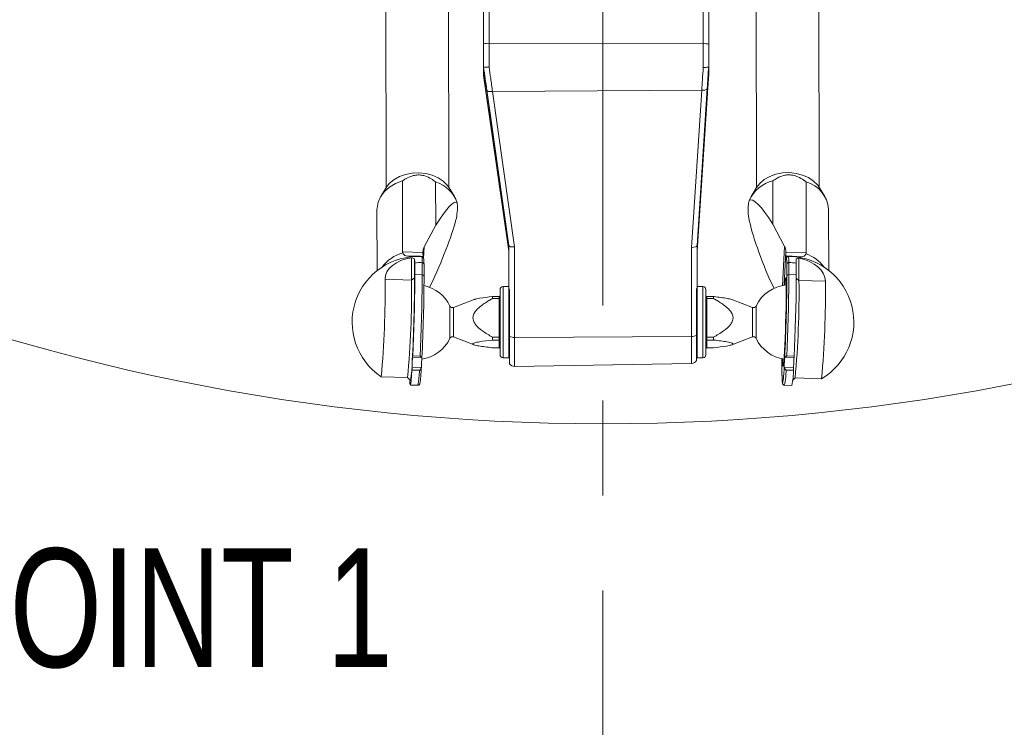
# Model space of a CAD drawing. Header units: millimetres. Extents: x 127 to 4201, y 49 to 2729.
# Tile 30 of 44: x 2394 to 2657, y 1044 to 1233. Entities that reach past the tile are written whole.
import ezdxf

# ---------------------------------------------------------------- set-up
doc = ezdxf.new("R2010")
doc.units = ezdxf.units.MM
doc.header["$LTSCALE"] = 10
doc.linetypes.add('CENTERX2', pattern=[20.32, 12.7, -2.54, 2.54, -2.54])
doc.styles.add('SLDTEXTSTYLE0', font='TXT', dxfattribs={"width": 0.75})
doc.dimstyles.new('SLDDIMSTYLE5', dxfattribs={"dimtxt": 31.75, "dimasz": 33.02, "dimexe": 0, "dimexo": 0.0625, "dimgap": -7.9375, "dimtad": 0, "dimtih": 1, "dimtoh": 1, "dimdec": 4, "dimlfac": 10, "dimzin": 12, "dimdsep": 46, "dimtxsty": 'SLDTEXTSTYLE0', "dimsah": 1, "dimcen": 0.09, "dimadec": 0, "dimazin": 3, "dimtfac": 1, "dimtdec": 0, "dimtofl": 0, "dimtmove": 0, "dimatfit": 3, "dimfxl": 1, "dimfrac": 2, "dimtolj": 1, "dimarcsym": 0})

# ---------------------------------------------------------------- blocks, each defined once
blk = doc.blocks.new('_D_9')
at = {"color": 7, "linetype": 'Continuous', "lineweight": 0}
for p, q in [((2774.85, 1380.41), (2998.27, 1072.91)), ((2737.12, 970.51), (2737.12, 1020.91)), ((2737.12, 1020.91), (2820.32, 1020.91)), ((2820.32, 1020.91), (2820.32, 970.51)), ((2820.32, 970.51), (2737.12, 970.51))]:
    blk.add_line(p, q, dxfattribs=at)
for start, end in [(291.98214, 306), (270, 284.5773)]:
    blk.add_arc((2549.9, 1690.02), 731.05, start, end, dxfattribs=at)
for points in [[(2979.6, 1098.59), (2949.57, 1083.97), (2955.35, 1075.61)], [(2549.9, 958.97), (2583.03, 954.64), (2582.8, 964.8)]]:
    blk.add_solid(points, dxfattribs=at)
at = {"color": 7, "linetype": 'Continuous', "lineweight": 0, "insert": (2746.8, 1011.43), "char_height": 31.75, "attachment_point": 1, "style": 'SLDTEXTSTYLE0'}
blk.add_mtext('36°', dxfattribs=at)
blk = doc.blocks.new('_D_10')
at = {"color": 7, "linetype": 'Continuous', "lineweight": 0}
for p, q in [((2705.56, 2039.64), (2860.16, 2386.87)), ((3246.2, 1758.66), (3246.2, 1809.06)), ((3246.2, 1809.06), (3352.86, 1809.06)), ((3352.86, 1809.06), (3352.86, 1758.66)), ((3352.86, 1758.66), (3246.2, 1758.66)), ((2774.85, 1380.41), (2998.27, 1072.91))]:
    blk.add_line(p, q, dxfattribs=at)
for start, end in [(9.37171, 66), (306, 5.38758)]:
    blk.add_arc((2549.9, 1690.02), 731.05, start, end, dxfattribs=at)
for points in [[(2847.25, 2357.87), (2874.93, 2339.17), (2879.27, 2348.35)], [(2979.6, 1098.59), (3008.95, 1114.56), (3002.8, 1122.64)]]:
    blk.add_solid(points, dxfattribs=at)
at = {"color": 7, "linetype": 'Continuous', "lineweight": 0, "char_height": 31.75, "attachment_point": 1, "style": 'SLDTEXTSTYLE0'}
for s, insert in [('120°', (3255.88, 1799.59)), ('3X', (3193.72, 1799.59))]:
    blk.add_mtext(s, dxfattribs=dict(at, insert=insert))

msp = doc.modelspace()

# ---------------------------------------------------------------- linework, layer by layer
at = {"color": 7, "linetype": 'CENTERX2', "lineweight": 0}
msp.add_line((2549.904858, 1690.021747), (2549.904858, 891.819622), dxfattribs=at)
at = {"color": 7, "linetype": 'Continuous', "lineweight": 15}
for p, q in [((2491.286655, 1486.980953), (2491.869365, 1188.239568)), ((2508.633335, 1188.272291), (2508.050223, 1487.219342)), ((2517.912258, 1226.669424), (2517.912258, 1408.66267)), ((2519.438437, 1408.788138), (2519.438437, 1226.794862)), ((2576.738437, 1226.711207), (2576.738437, 1408.647888)), ((2578.212258, 1408.522421), (2578.212258, 1226.585769)), ((2590.622813, 1407.521748), (2591.050488, 1188.264125)), ((2607.814454, 1188.296788), (2607.426886, 1386.993432)), ((2517.912258, 1220.512533), (2517.912258, 1226.669424)), ((2576.738437, 1226.711207), (2519.438437, 1226.794862)), ((2519.438437, 1226.794862), (2519.438437, 1220.429056)), ((2576.738437, 1220.378452), (2576.738437, 1226.711207)), ((2578.212258, 1226.585769), (2578.212258, 1220.530712)), ((2517.912802, 1220.511132), (2517.912258, 1220.512533)), ((2517.912258, 1218.174272), (2517.912258, 1220.512533)), ((2517.912258, 1218.174272), (2517.91234, 1218.172782)), ((2518.129923, 1217.18108), (2518.129923, 1218.316698)), ((2578.212258, 1220.530712), (2578.212137, 1220.529997)), ((2578.212242, 1218.306952), (2578.212258, 1218.307608)), ((2578.212258, 1218.307608), (2578.212258, 1220.530712)), ((2518.617251, 1213.327997), (2524.712258, 1171.166354)), ((2518.61746, 1213.326925), (2524.712258, 1171.166712)), ((2524.714747, 1172.723644), (2518.810431, 1214.244627)), ((2576.361463, 1214.280182), (2520.320971, 1213.942402)), ((2520.320971, 1213.942402), (2526.238437, 1172.328943)), ((2573.638436, 1172.216707), (2576.361463, 1214.280182)), ((2577.832003, 1214.699113), (2575.111738, 1172.678285)), ((2575.112258, 1171.213859), (2577.884375, 1213.354551)), ((2524.333362, 1174.013131), (2518.96667, 1211.071008)), ((2519.488479, 1209.332788), (2524.712258, 1172.504538)), ((2496.259441, 1171.048814), (2496.222467, 1190.004462)), ((2505.10886, 1189.739221), (2505.131439, 1178.163641)), ((2595.426169, 1178.453439), (2595.40359, 1190.028959)), ((2604.28998, 1189.763718), (2604.326953, 1170.80813)), ((2491.763574, 1188.071244), (2490.390436, 1185.809487)), ((2510.12173, 1185.847991), (2508.739782, 1188.104385)), ((2590.944693, 1188.095742), (2589.571559, 1185.833984)), ((2609.302853, 1185.872489), (2607.920901, 1188.128882)), ((2489.404433, 1182.387942), (2489.436422, 1165.988498)), ((2610.334181, 1166.055375), (2610.302196, 1182.454818)), ((2595.426169, 1178.453439), (2598.520015, 1172.475689)), ((2502.060552, 1172.369951), (2505.131439, 1178.163641)), ((2496.259441, 1171.048814), (2501.717796, 1170.885914)), ((2501.717796, 1170.885914), (2501.717531, 1171.02217)), ((2524.712258, 1161.26495), (2524.712258, 1172.735744)), ((2526.238437, 1172.328943), (2526.238437, 1148.108714)), ((2573.638436, 1148.394459), (2573.638436, 1172.216707)), ((2575.112258, 1172.683829), (2575.112258, 1161.448472)), ((2598.868334, 1171.107286), (2598.868602, 1170.97103)), ((2604.326953, 1170.80813), (2598.868602, 1170.97103)), ((2498.65085, 1163.464301), (2498.639216, 1169.42864)), ((2499.466204, 1169.176572), (2499.476229, 1164.038592)), ((2499.519289, 1168.022567), (2499.525291, 1164.947325)), ((2501.509381, 1168.096655), (2501.524479, 1168.095523)), ((2501.515639, 1164.887958), (2501.509381, 1168.096655)), ((2599.660226, 1168.151253), (2599.675343, 1168.151491)), ((2599.675343, 1168.151491), (2599.681602, 1164.942735)), ((2601.67195, 1164.883369), (2601.665952, 1167.958551)), ((2602.372062, 1169.317299), (2602.383696, 1163.35296)), ((2502.002978, 1164.50625), (2501.996809, 1167.668753)), ((2599.153359, 1164.575213), (2599.147194, 1167.735749)), ((2491.574177, 1163.67554), (2498.65085, 1163.464301)), ((2498.65085, 1163.464301), (2499.476229, 1164.038592)), ((2499.525291, 1164.947325), (2501.515639, 1164.887958)), ((2502.002557, 1164.490097), (2502.002978, 1164.50625)), ((2504.325618, 1163.238221), (2503.436354, 1161.560469)), ((2595.771273, 1161.304289), (2594.620348, 1163.528019)), ((2601.67195, 1164.883369), (2599.681602, 1164.942735)), ((2609.46037, 1163.141721), (2602.383696, 1163.35296)), ((2522.361591, 1143.471294), (2522.361591, 1160.933786)), ((2524.658258, 1161.727541), (2523.15534, 1161.727541)), ((2524.712258, 1161.673539), (2524.658258, 1161.727541)), ((2524.658258, 1142.862075), (2524.658258, 1161.727541)), ((2524.912258, 1160.909706), (2524.912258, 1148.368233)), ((2574.912258, 1148.653918), (2574.912258, 1161.093169)), ((2575.166258, 1161.727541), (2575.112258, 1161.673539)), ((2576.669176, 1161.727541), (2575.166258, 1161.727541)), ((2575.166258, 1161.727541), (2575.166258, 1142.862075)), ((2577.462926, 1160.933786), (2577.462926, 1143.471294)), ((2515.394227, 1158.250623), (2509.891086, 1156.138175)), ((2520.316278, 1158.537501), (2520.316278, 1159.051948)), ((2520.316278, 1159.051948), (2522.107589, 1159.051948)), ((2522.107589, 1158.537501), (2520.316278, 1158.537501)), ((2522.107589, 1158.537501), (2522.107589, 1159.051948)), ((2522.107589, 1148.191446), (2522.107589, 1158.537501)), ((2577.716925, 1159.051948), (2577.716925, 1158.537501)), ((2577.716925, 1159.051948), (2579.508238, 1159.051948)), ((2577.716925, 1158.537501), (2577.716925, 1148.191446)), ((2579.508238, 1158.537501), (2577.716925, 1158.537501)), ((2579.508238, 1159.051948), (2579.508238, 1158.537501)), ((2589.93343, 1156.138175), (2584.430289, 1158.250623)), ((2509.891086, 1148.266905), (2515.394227, 1146.154397)), ((2520.316278, 1147.420042), (2520.316278, 1148.191446)), ((2520.316278, 1148.191446), (2522.107589, 1148.191446)), ((2522.107589, 1147.420042), (2520.316278, 1147.420042)), ((2522.107589, 1147.420042), (2522.107589, 1148.191446)), ((2522.107589, 1145.353072), (2522.107589, 1147.420042)), ((2524.912258, 1148.368233), (2524.912258, 1141.099268)), ((2573.638436, 1148.394459), (2526.238437, 1148.108714)), ((2574.912258, 1141.92664), (2574.912258, 1148.653918)), ((2577.716925, 1148.191446), (2577.716925, 1147.420042)), ((2577.716925, 1148.191446), (2579.508238, 1148.191446)), ((2579.508238, 1147.420042), (2577.716925, 1147.420042)), ((2577.716925, 1147.420042), (2577.716925, 1145.353072)), ((2579.508238, 1148.191446), (2579.508238, 1147.420042)), ((2584.430289, 1146.154397), (2589.93343, 1148.266905)), ((2520.316278, 1145.353072), (2522.107589, 1145.353072)), ((2577.716925, 1145.353072), (2579.508238, 1145.353072)), ((2501.394046, 1142.735594), (2498.934907, 1142.809027)), ((2498.962273, 1143.160218), (2500.952625, 1143.100792)), ((2523.15534, 1142.677539), (2524.658258, 1142.677539)), ((2524.658258, 1142.677539), (2524.912258, 1142.931515)), ((2524.658258, 1142.862075), (2524.658258, 1142.677539)), ((2574.912258, 1142.931515), (2575.166258, 1142.677539)), ((2575.166258, 1142.862075), (2575.166258, 1142.677539)), ((2575.166258, 1142.677539), (2576.669176, 1142.677539)), ((2597.816613, 1142.424875), (2597.821538, 1139.89883)), ((2601.08157, 1142.745012), (2598.622435, 1142.818385)), ((2599.118584, 1143.155628), (2601.108936, 1143.096202)), ((2500.748699, 1139.323705), (2498.758347, 1139.383131)), ((2498.785124, 1140.034729), (2501.244263, 1139.961355)), ((2526.238437, 1140.347832), (2573.638436, 1141.175204)), ((2597.821959, 1139.914983), (2597.821538, 1139.89883)), ((2598.472652, 1140.044146), (2600.931787, 1139.970713)), ((2600.90501, 1139.319115), (2598.914661, 1139.378482)), ((2490.525355, 1137.601071), (2497.602028, 1137.389832)), ((2497.596328, 1137.390011), (2498.35961, 1136.57909)), ((2600.708784, 1136.682683), (2601.346445, 1137.283855)), ((2601.340578, 1137.278312), (2608.411548, 1137.067252)), ((2498.335448, 1135.367029), (2500.3258, 1135.307604)), ((2598.491763, 1135.36244), (2600.482111, 1135.303014))]:
    msp.add_line(p, q, dxfattribs=at)
at = {"color": 8, "linetype": 'Continuous', "lineweight": 15}
for p, q in [((2518.129923, 1218.316698), (2518.161037, 1218.161398)), ((2502.060552, 1172.369951), (2501.887382, 1169.162505)), ((2597.954911, 1162.008816), (2598.520015, 1172.475689)), ((2598.868334, 1171.107286), (2598.381192, 1162.084394)), ((2599.435193, 1169.866734), (2599.459824, 1169.772797)), ((2602.383696, 1163.35296), (2601.671425, 1163.93494)), ((2523.15534, 1161.727541), (2523.15534, 1142.677539)), ((2576.669176, 1161.727541), (2576.669176, 1142.677539)), ((2508.93071, 1147.884541), (2508.93071, 1156.520539)), ((2509.891086, 1148.266905), (2509.891086, 1156.138175)), ((2589.93343, 1156.138175), (2589.93343, 1148.343139)), ((2590.893806, 1156.520539), (2590.893806, 1147.968167)), ((2526.238437, 1148.108714), (2526.238437, 1140.347832)), ((2573.638436, 1141.175204), (2573.638436, 1148.394459)), ((2589.93343, 1148.343139), (2589.93343, 1148.266905)), ((2590.893806, 1147.968167), (2590.893806, 1147.884541)), ((2597.817064, 1142.424756), (2597.821959, 1139.914983))]:
    msp.add_line(p, q, dxfattribs=at)
at = {"color": 7, "linetype": 'Continuous', "lineweight": 15, "flags": 128}
for points in [[(2520.320971, 1213.942402), (2520.037794, 1213.914746), (2519.763996, 1213.907027), (2519.509568, 1213.919484), (2519.283799, 1213.951671), (2519.094926, 1214.002454), (2518.949843, 1214.069926), (2518.853844, 1214.151644), (2518.810431, 1214.244627)], [(2576.361463, 1214.280182), (2576.644999, 1214.275115), (2576.917286, 1214.289003), (2577.168434, 1214.321428), (2577.389318, 1214.371138), (2577.571915, 1214.436376), (2577.709594, 1214.514726), (2577.797352, 1214.603388), (2577.832003, 1214.699113)], [(2508.739782, 1188.104385), (2508.22983, 1188.824111), (2507.126552, 1189.925247), (2505.7593, 1190.842711), (2504.180607, 1191.541278), (2502.451153, 1191.994035), (2500.637394, 1192.183637), (2498.809033, 1192.102754), (2497.036331, 1191.754514), (2495.387414, 1191.152328), (2493.925651, 1190.319263), (2492.707209, 1189.287418), (2491.778922, 1188.096398), (2491.763574, 1188.071244)], [(2607.920901, 1188.128882), (2607.410953, 1188.848608), (2606.307675, 1189.949744), (2604.940419, 1190.867239), (2603.36173, 1191.565775), (2601.632276, 1192.018562), (2599.818514, 1192.208135), (2597.990152, 1192.127281), (2596.217451, 1191.779041), (2594.568537, 1191.176825), (2593.10677, 1190.343791), (2591.888332, 1189.311915), (2590.960042, 1188.120895), (2590.944693, 1188.095742)], [(2496.222467, 1190.004462), (2494.378262, 1189.284318), (2492.749141, 1188.312882), (2491.394647, 1187.125676), (2490.364292, 1185.766094), (2489.695732, 1184.283787), (2489.413408, 1182.732933), (2489.404433, 1182.387942)], [(2498.639216, 1169.42864), (2497.175422, 1169.144028), (2495.814298, 1168.702119), (2494.593092, 1168.115013), (2493.545224, 1167.398744), (2492.699378, 1166.572922), (2492.078704, 1165.660196), (2491.700185, 1164.685541), (2491.574177, 1163.67554)], [(2609.46037, 1163.141721), (2609.330409, 1164.159351), (2608.948042, 1165.156775), (2608.323731, 1166.106635), (2607.474566, 1166.983062), (2606.423785, 1167.761915), (2605.200146, 1168.422037), (2603.837137, 1168.945246), (2602.372062, 1169.317299)], [(2499.525291, 1164.947325), (2499.520146, 1163.045161), (2499.498037, 1160.873764), (2499.459517, 1158.487254), (2499.405545, 1155.944997), (2499.337462, 1153.310412), (2499.256966, 1150.649005), (2499.166057, 1148.027056), (2499.067006, 1145.509952), (2498.962273, 1143.160218)], [(2500.952625, 1143.100792), (2501.057354, 1145.450526), (2501.156409, 1147.96769), (2501.247314, 1150.589579), (2501.32781, 1153.250986), (2501.395893, 1155.88563), (2501.449869, 1158.427828), (2501.488389, 1160.814338), (2501.510494, 1162.985736), (2501.515639, 1164.887958)], [(2598.008902, 1142.385596), (2598.013398, 1142.053538), (2598.037818, 1141.141229), (2598.075901, 1140.566343), (2598.126498, 1140.346282), (2598.188066, 1140.487784), (2598.258738, 1140.986496), (2598.336366, 1141.827279), (2598.418594, 1142.984682), (2598.502916, 1144.423359), (2598.586776, 1146.09974), (2598.667626, 1147.962862), (2598.743008, 1149.956101), (2598.810629, 1152.018839), (2598.868438, 1154.088491), (2598.914676, 1156.102114), (2598.947939, 1157.998555), (2598.967218, 1159.720176), (2598.971927, 1161.214703), (2598.96192, 1162.436658), (2598.937505, 1163.348907), (2598.899418, 1163.923853), (2598.848824, 1164.143854), (2598.787253, 1164.002412), (2598.71658, 1163.50364), (2598.638953, 1162.662857), (2598.597822, 1162.115567)], [(2599.681602, 1164.942735), (2599.676457, 1163.040572), (2599.654351, 1160.869175), (2599.615832, 1158.482664), (2599.561856, 1155.940407), (2599.493773, 1153.305822), (2599.413277, 1150.644415), (2599.322372, 1148.022466), (2599.223317, 1145.505362), (2599.118584, 1143.155628)], [(2601.108936, 1143.096202), (2601.213668, 1145.445936), (2601.31272, 1147.9631), (2601.403628, 1150.584989), (2601.484125, 1153.246396), (2601.552208, 1155.881041), (2601.60618, 1158.423239), (2601.644699, 1160.809749), (2601.666809, 1162.981146), (2601.67195, 1164.883369)], [(2498.758347, 1139.383131), (2498.652072, 1137.824529), (2498.550449, 1136.624747), (2498.45601, 1135.813707), (2498.371107, 1135.411554), (2498.297852, 1135.428303), (2498.238073, 1135.863596), (2498.193254, 1136.706465), (2498.191469, 1136.757725)]]:
    msp.add_lwpolyline(points, dxfattribs=at)
at = {"color": 8, "linetype": 'Continuous', "lineweight": 15, "flags": 128}
for points in [[(2599.075844, 1168.994361), (2599.05306, 1169.153863), (2599.02775, 1169.255965), (2599.000473, 1169.296258), (2598.971331, 1169.274443)], [(2597.821959, 1139.914983), (2597.832204, 1138.473564), (2597.856575, 1137.328976), (2597.89455, 1136.505895), (2597.945307, 1136.022084), (2598.007754, 1135.887914), (2598.080547, 1136.106246), (2598.105353, 1136.24739)]]:
    msp.add_lwpolyline(points, dxfattribs=at)
at = {"color": 7, "linetype": 'Continuous', "lineweight": 15}
msp.add_circle((2549.904858, 1690.021747), 565, dxfattribs=at)
for centre, radius, start, end in [((2519.055046, 1222.112431), 4.698101, 85.31913998, 104.0781183), ((2577.099936, 1222.23762), 4.488169, 75.65059778, 94.61988387), ((2502.392751, 1181.16879), 8.990525, 19.29175319, 72.41574451), ((2597.747404, 1180.711828), 9.607414, 104.12031713, 154.87736379), ((2602.02587, 1181.774048), 8.304277, 4.70228064, 74.17835073), ((2513.350046, 1170.673303), 11.634193, 178.95287804, 184.45659679), ((2504.570691, 1171.013559), 2.853173, 151.61475677, 179.82707021), ((2595.886072, 1171.076703), 2.982419, 0.58754341, 27.97445097), ((2610.496556, 1170.75829), 11.6299, 178.95186149, 184.45761333), ((2500.321697, 1152.190262), 17.575, 86.58396846, 236.09576742), ((2498.0234, 1165.925633), 3.556725, 66.06780888, 80.02949628), ((2474.330119, 1167.442064), 25.195858, 1.32018933, 3.94742136), ((2500.78379, 1160.821794), 7.310957, 84.30418747, 99.9599421), ((2599.477401, 1169.260143), 0.506273, 150.14800821, 178.38146751), ((2584.170196, 1167.518034), 14.978581, 0.83282957, 5.65640108), ((2599.502818, 1152.214778), 17.575, 88.29028601, 89.99660355), ((2599.96269, 1160.750854), 7.406213, 76.70425209, 92.22352023), ((2599.502818, 1152.214778), 17.575, 300.48480459, 88.29028601), ((2602.744206, 1166.427425), 2.913737, 97.33788511, 112.84738048), ((2576.490384, 1167.378674), 25.182246, 1.31947913, 3.94813156), ((2248.176393, 1160.47584), 243.418814, 354.60837171, 0.75316535), ((2251.069518, 1160.364708), 247.600734, 354.67586489, 0.71727673), ((2040.46817, 1165.80215), 459.011447, 357.02021376, 359.7798646), ((2017.236789, 1166.446159), 484.769714, 357.19354715, 359.76880903), ((2114.387592, 1166.531274), 484.769714, 357.19354715, 359.76880903), ((2599.614545, 1164.475732), 0.471793, 81.82874564, 167.82743035), ((2348.192673, 1160.411658), 254.20804, 354.78002187, 0.66295287), ((2361.879038, 1160.042128), 247.600734, 354.67586489, 0.71727673), ((2499.911038, 1152.20252), 9.99998, 25.58190187, 77.98708677), ((2523.15534, 1160.93377), 0.79375, 90, 180), ((2576.669176, 1160.93377), 0.79375, 0, 90), ((2599.913478, 1152.20252), 9.99998, 95.4379134, 154.41809813), ((2509.61801, 1156.849552), 0.762, 205.58190187, 291), ((2590.206506, 1156.849552), 0.762, 249, 334.41809813), ((2499.911038, 1152.20252), 9.99998, 278.47181022, 334.41809813), ((2509.61801, 1147.555488), 0.762, 69, 154.41809813), ((2526.095158, 1150.894785), 2.789753, 244.91158981, 272.94394441), ((2573.745559, 1151.125199), 2.732841, 267.75352246, 295.27213181), ((2590.206506, 1147.555488), 0.762, 25.58190187, 111), ((2599.913478, 1152.20252), 9.99998, 205.58190187, 261.41223452), ((2472.615462, 1141.681044), 26.24483, 348.79041469, 0.56766511), ((2573.918036, 1138.077555), 75.1584, 177.05341802, 178.50781166), ((2504.96846, 1141.844096), 6.110225, 170.91377784, 179.09069244), ((2496.220116, 1143.197234), 2.742406, 351.86203507, 359.22660236), ((2532.140155, 1139.801079), 30.85258, 174.58848061, 179.23078836), ((2523.15534, 1143.47127), 0.79375, 180, 270), ((2573.612258, 1142.674996), 1.5, 271, 330.07356513), ((2576.669176, 1143.47127), 0.79375, 270, 0), ((2629.290411, 1139.88626), 30.852029, 174.58850626, 179.23078594), ((2676.062899, 1138.01373), 75.156595, 177.05344717, 178.50792115), ((2607.113968, 1141.780175), 6.10907, 170.91294105, 179.09084625), ((2598.364914, 1143.133364), 2.744274, 351.86454416, 359.22409326), ((2478.51161, 1140.541519), 20.279847, 356.72547442, 358.56803936), ((2526.212258, 1141.847626), 1.5, 209.92643487, 271), ((2546.208635, 1142.587641), 52.28258, 353.03466009, 357.49269387), ((2581.44079, 1139.338397), 19.464229, 348.03447963, 359.94324245), ((2580.658273, 1140.477503), 20.279847, 356.72547442, 358.56803936)]:
    msp.add_arc(centre, radius, start, end, dxfattribs=at)
at = {"color": 8, "linetype": 'Continuous', "lineweight": 15}
for centre, radius, start, end in [((2519.610341, 1217.396973), 1.496076, 188.29711407, 218.54076813), ((2519.114016, 1211.599341), 0.548495, 254.41686271, 280.64139823), ((2524.450768, 1174.398605), 0.402956, 253.06063223, 277.06377224), ((2498.963027, 1160.758755), 10.309012, 104.82056312, 143.62021617), ((2601.11598, 1161.125727), 9.877304, 36.02894872, 71.41474139), ((2496.976954, 1168.490425), 4.564639, 355.03694282, 15.81002058), ((2595.163901, 1168.548895), 4.513875, 354.94607875, 15.95639568), ((2501.556935, 1164.438728), 0.451124, 8.60806112, 95.25228343), ((2481.146318, 1139.353532), 19.602403, 348.08855724, 359.91281919), ((2582.706704, 1139.05127), 16.21126, 346.84727933, 1.15654868)]:
    msp.add_arc(centre, radius, start, end, dxfattribs=at)
at = {"color": 7, "linetype": 'Continuous', "lineweight": 15}
for centre, major_axis, ratio, start_param, end_param in [((2518.162066, 1215.225166), (-3.128679, 21.530483), 0.0081997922, 4.6229174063, 4.8485328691), ((2517.148302, 1224.144391), (-4.139583, 28.487176), 0.0081997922, 4.35627634, 4.5833092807), ((2578.555771, 1224.157131), (1.816548, 27.467359), 0.0037942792, 1.7034861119, 1.9225789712), ((2578.106612, 1215.422475), (1.489672, 22.524799), 0.0037942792, 1.4426363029, 1.6629836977), ((2519.07852, 1210.675269), (-0.947097, 6.516542), 0.0081811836, 0.0562316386, 1.5088431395), ((2519.07852, 1211.80824), (-0.947097, 6.519185), 0.0081768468, 4.3217111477, 5.834668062), ((2500.301881, 1162.349398), (10.406296, 21.927376), 0.1348028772, 6.2180775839, 7.1144427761), ((2599.483002, 1162.373913), (-10.281581, 22.514158), 0.1605821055, 5.431931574, 6.3282967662), ((2500.301881, 1162.349398), (10.406296, 21.927376), 0.1348028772, 4.8167404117, 5.7131056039), ((2599.483002, 1162.373913), (-10.281581, 22.514158), 0.1605821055, 0.550083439, 1.4464486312), ((2524.490202, 1173.472162), (-1.360065, 9.359494), 0.0081997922, 1.511773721, 1.7909046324), ((2526.212258, 1162.188923), (-1.499943, 10.54724), 0.0012436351, 6.2343143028, 6.2919300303), ((2526.212258, 1172.846866), (1.499554, 0.106085), 0.3448991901, 3.1748134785, 4.7054473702), ((2573.612258, 1172.734628), (1.499907, -0.048498), 0.3445170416, 4.7409815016, 6.267996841), ((2573.612258, 1149.511208), (1.499988, 23.172824), 0.0002617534, 6.2791415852, 6.3054692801), ((2526.212258, 1159.845105), (1.49064, -1.448114), 0.1155352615, 3.2533640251, 3.7756788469), ((2573.612258, 1160.028597), (1.49064, 1.448114), 0.1155352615, 5.6490991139, 6.1714139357)]:
    msp.add_ellipse(centre, major_axis=major_axis, ratio=ratio, start_param=start_param, end_param=end_param, dxfattribs=at)
at = {"color": 8, "linetype": 'Continuous', "lineweight": 15}
msp.add_ellipse((2519.07852, 1211.80824), major_axis=(-0.947097, 6.519185), ratio=0.0081768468, start_param=5.834668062, end_param=6.339409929, dxfattribs=at)
at = {"color": 7, "linetype": 'Continuous', "lineweight": 15}
for points, knots in [([(2519.438437, 1220.429056), (2519.431403, 1220.428548), (2519.324533, 1220.420816), (2519.049385, 1220.404964), (2518.634055, 1220.396167), (2518.245608, 1220.411828), (2517.975961, 1220.450125), (2517.933855, 1220.490796), (2517.912802, 1220.511132)], [0, 0, 0, 0, 0.0090611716, 0.1376641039, 0.3537500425, 0.5693424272, 0.7846655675, 1, 1, 1, 1]), ([(2518.163235, 1218.178117), (2518.164601, 1218.171391), (2518.168877, 1218.150347), (2518.198587, 1217.987807), (2518.237535, 1217.747222), (2518.25535, 1217.637175)], [0, 0, 0, 0, 0.2031159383, 0.6354940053, 1, 1, 1, 1]), ([(2519.438437, 1220.429056), (2519.572713, 1219.44733), (2519.874535, 1217.240639), (2520.161611, 1215.119742), (2520.320971, 1213.942402)], [0, 0, 0, 0, 0.4448860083, 1, 1, 1, 1]), ([(2576.361463, 1214.280182), (2576.419805, 1215.228949), (2576.542222, 1217.21973), (2576.671021, 1219.293172), (2576.738437, 1220.378452)], [0, 0, 0, 0, 0.476580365, 1, 1, 1, 1]), ([(2576.738437, 1220.378452), (2576.748845, 1220.378159), (2576.844555, 1220.375467), (2577.10727, 1220.371334), (2577.50735, 1220.37975), (2577.891951, 1220.41258), (2578.156039, 1220.463953), (2578.193438, 1220.507982), (2578.212137, 1220.529997)], [0, 0, 0, 0, 0.0135760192, 0.1248374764, 0.3437363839, 0.5625281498, 0.7812642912, 1, 1, 1, 1]), ([(2505.10886, 1189.739221), (2504.729244, 1190.015066), (2503.886922, 1190.627133), (2502.512672, 1191.293765), (2501.046705, 1191.614623), (2499.683091, 1191.590395), (2498.225473, 1191.191184), (2497.085999, 1190.595899), (2496.43285, 1190.148554), (2496.222467, 1190.004462)], [0, 0, 0, 0, 0.1565873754, 0.3474485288, 0.4645650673, 0.5818401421, 0.7264827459, 0.9118985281, 1, 1, 1, 1]), ([(2604.28998, 1189.763718), (2604.079013, 1189.920398), (2603.424057, 1190.406819), (2602.282102, 1191.07014), (2600.82277, 1191.55647), (2599.458901, 1191.662079), (2597.994013, 1191.428744), (2596.622194, 1190.844083), (2595.782172, 1190.282193), (2595.40359, 1190.028959)], [0, 0, 0, 0, 0.0881019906, 0.2735166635, 0.4181595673, 0.5354342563, 0.6525501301, 0.8434107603, 1, 1, 1, 1]), ([(2510.657788, 1180.052036), (2510.766324, 1180.810925), (2510.983704, 1182.330854), (2510.960602, 1183.560497), (2510.889398, 1184.061932), (2510.878445, 1184.139066)], [0, 0, 0, 0, 0.4576370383, 0.9165696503, 1, 1, 1, 1]), ([(2589.048841, 1184.790724), (2588.939743, 1184.320195), (2588.721237, 1183.377801), (2588.745078, 1181.76622), (2588.817105, 1180.845345), (2588.828185, 1180.703693)], [0, 0, 0, 0, 0.45763636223, 0.91657180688, 1, 1, 1, 1]), ([(2496.326056, 1170.724803), (2496.303995, 1170.784629), (2496.266364, 1170.886678), (2496.261467, 1171.001363), (2496.259441, 1171.048814)], [0, 0, 0, 0, 0.5862469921, 1, 1, 1, 1]), ([(2501.30858, 1169.810706), (2500.93067, 1169.824931), (2500.010447, 1169.859568), (2498.691116, 1169.819832), (2497.567615, 1169.818581), (2496.851561, 1170.002781), (2496.502873, 1170.357919), (2496.360972, 1170.652355), (2496.326056, 1170.724803)], [0, 0, 0, 0, 0.16566120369, 0.40339092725, 0.58186490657, 0.7604641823, 0.94106059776, 1, 1, 1, 1]), ([(2599.435193, 1169.866734), (2599.814083, 1169.858347), (2600.736691, 1169.837924), (2602.029307, 1169.720346), (2603.104604, 1169.653382), (2603.773491, 1169.796267), (2604.096117, 1170.131384), (2604.230872, 1170.417528), (2604.264029, 1170.487934)], [0, 0, 0, 0, 0.1656617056, 0.4033913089, 0.5818657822, 0.7604661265, 0.9410625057, 1, 1, 1, 1]), ([(2604.264029, 1170.487934), (2604.285053, 1170.546488), (2604.320913, 1170.646367), (2604.325186, 1170.760789), (2604.326953, 1170.80813)], [0, 0, 0, 0, 0.5862562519, 1, 1, 1, 1]), ([(2501.30858, 1169.810706), (2501.333045, 1169.808911), (2501.389884, 1169.80474), (2501.480952, 1169.788039), (2501.617953, 1169.750175), (2501.74609, 1169.691812), (2501.749083, 1169.738764), (2501.751029, 1169.769281)], [0, 0, 0, 0, 0.04241647, 0.0985440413, 0.199796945, 0.4799000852, 1, 1, 1, 1]), ([(2501.99812, 1167.629593), (2501.99274, 1167.795839), (2501.976997, 1168.282314), (2501.937657, 1168.880761), (2501.901988, 1169.187899), (2501.834122, 1169.408618), (2501.732252, 1169.577796), (2501.52785, 1169.729562), (2501.397532, 1169.720839), (2501.363442, 1169.718557)], [0, 0, 0, 0, 0.1590944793, 0.465548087, 0.7779062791, 0.8668848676, 0.9313685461, 0.9820465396, 1, 1, 1, 1]), ([(2501.996391, 1167.650634), (2501.99649, 1167.652998), (2501.99769, 1167.681745), (2501.991383, 1167.758903), (2501.944131, 1167.876851), (2501.837715, 1167.990832), (2501.693042, 1168.072051), (2501.580672, 1168.087698), (2501.524479, 1168.095523)], [0, 0, 0, 0, 0.0107979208, 0.1313115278, 0.350521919, 0.5676855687, 0.7838099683, 1, 1, 1, 1]), ([(2598.901835, 1169.854396), (2598.91992, 1169.821636), (2598.94215, 1169.781367), (2599.100386, 1169.821255), (2599.193513, 1169.843744), (2599.302482, 1169.860456), (2599.375543, 1169.86655), (2599.42263, 1169.866695), (2599.435193, 1169.866734)], [0, 0, 0, 0, 0.578903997, 0.7116059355, 0.8617380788, 0.919849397, 0.9786170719, 1, 1, 1, 1]), ([(2598.971331, 1169.274443), (2598.950607, 1169.301492), (2598.921765, 1169.339138), (2598.906213, 1169.741218), (2598.901835, 1169.854396)], [0, 0, 0, 0, 0.7185185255, 1, 1, 1, 1]), ([(2599.492037, 1169.773036), (2599.449907, 1169.775468), (2599.325898, 1169.782628), (2599.164536, 1169.674502), (2599.077244, 1169.577073), (2599.048813, 1169.52961), (2599.037387, 1169.510537)], [0, 0, 0, 0, 0.1622434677, 0.4775680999, 0.7900601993, 1, 1, 1, 1]), ([(2599.147194, 1167.735749), (2599.147323, 1167.738113), (2599.148886, 1167.766858), (2599.162508, 1167.843426), (2599.220881, 1167.958247), (2599.337891, 1168.065544), (2599.489913, 1168.13788), (2599.603449, 1168.146795), (2599.660226, 1168.151253)], [0, 0, 0, 0, 0.0108022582, 0.1313220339, 0.3505592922, 0.5677050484, 0.7838202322, 1, 1, 1, 1]), ([(2520.316278, 1148.191446), (2519.41611, 1148.725181), (2517.750757, 1149.712619), (2515.954969, 1151.207679), (2515.181876, 1152.535709), (2515.038419, 1153.437402), (2515.235924, 1154.31012), (2515.864574, 1155.327291), (2517.240279, 1156.624368), (2518.835778, 1157.682622), (2519.99356, 1158.351156), (2520.316278, 1158.537501)], [0, 0, 0, 0, 0.20547284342, 0.38013471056, 0.45125910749, 0.50453729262, 0.55765453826, 0.62554754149, 0.73794491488, 0.92695548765, 1, 1, 1, 1]), ([(2520.316278, 1159.051948), (2519.138824, 1158.908989), (2517.431154, 1158.701654), (2515.773772, 1158.406424), (2515.470004, 1158.26705), (2515.413676, 1158.241206)], [0, 0, 0, 0, 0.6439914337, 0.9339858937, 1, 1, 1, 1]), ([(2522.107589, 1159.051948), (2522.134782, 1159.054651), (2522.189138, 1159.060053), (2522.261944, 1159.101755), (2522.319642, 1159.163909), (2522.35368, 1159.238719), (2522.361461, 1159.293233), (2522.361584, 1159.31852), (2522.361591, 1159.319812)], [0, 0, 0, 0, 0.19751238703, 0.39481656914, 0.5977142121, 0.81303615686, 0.9904519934, 1, 1, 1, 1]), ([(2522.107589, 1158.537501), (2522.134784, 1158.538943), (2522.189148, 1158.541827), (2522.261912, 1158.564363), (2522.319681, 1158.597672), (2522.35366, 1158.637836), (2522.361463, 1158.666908), (2522.361584, 1158.680452), (2522.361591, 1158.681148)], [0, 0, 0, 0, 0.1975098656, 0.3948401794, 0.5976249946, 0.813065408, 0.9904018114, 1, 1, 1, 1]), ([(2577.716925, 1159.051948), (2577.689733, 1159.054651), (2577.635377, 1159.060054), (2577.562573, 1159.101755), (2577.504872, 1159.163909), (2577.470844, 1159.238719), (2577.463042, 1159.293233), (2577.462931, 1159.31852), (2577.462926, 1159.319812)], [0, 0, 0, 0, 0.19750868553, 0.39481362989, 0.5977120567, 0.81303483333, 0.99045198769, 1, 1, 1, 1]), ([(2577.462926, 1158.681148), (2577.462931, 1158.680452), (2577.46304, 1158.666908), (2577.470864, 1158.637836), (2577.504833, 1158.597672), (2577.562604, 1158.564363), (2577.635367, 1158.541827), (2577.689731, 1158.538943), (2577.716925, 1158.537501)], [0, 0, 0, 0, 0.0095981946, 0.1869359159, 0.4023771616, 0.6051627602, 0.8024938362, 1, 1, 1, 1]), ([(2584.442587, 1158.241564), (2584.037215, 1158.353068), (2583.223885, 1158.576787), (2581.482539, 1158.814953), (2580.24034, 1158.96891), (2579.568382, 1159.045127), (2579.508238, 1159.051948)], [0, 0, 0, 0, 0.3199090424, 0.6418585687, 0.9679447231, 1, 1, 1, 1]), ([(2579.508238, 1158.537501), (2579.830955, 1158.351155), (2580.988737, 1157.682621), (2582.584237, 1156.624369), (2583.959942, 1155.327291), (2584.588592, 1154.31012), (2584.786097, 1153.437402), (2584.64264, 1152.535709), (2583.869548, 1151.207679), (2582.073759, 1149.712619), (2580.408406, 1148.725181), (2579.508238, 1148.191446)], [0, 0, 0, 0, 0.0730444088, 0.2620550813, 0.3744524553, 0.4423454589, 0.4954627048, 0.5487408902, 0.6198652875, 0.7945271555, 1, 1, 1, 1]), ([(2520.316278, 1145.353072), (2520.256156, 1145.359896), (2519.590722, 1145.435426), (2518.33342, 1145.58768), (2516.645577, 1145.834634), (2515.454202, 1146.087199), (2515.047059, 1146.332261), (2515.122007, 1146.517011), (2515.692356, 1146.741591), (2517.378977, 1147.074344), (2519.11753, 1147.278959), (2520.316278, 1147.420042)], [0, 0, 0, 0, 0.0135589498, 0.1500721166, 0.2876684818, 0.4258273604, 0.4824156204, 0.5393660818, 0.6054959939, 0.7279860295, 1, 1, 1, 1]), ([(2522.107589, 1148.191446), (2522.134783, 1148.19098), (2522.189142, 1148.19005), (2522.261922, 1148.183026), (2522.319675, 1148.172839), (2522.353658, 1148.160335), (2522.361463, 1148.151763), (2522.361584, 1148.147497), (2522.361591, 1148.147279)], [0, 0, 0, 0, 0.1975201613, 0.3948390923, 0.5976585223, 0.8131060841, 0.9904144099, 1, 1, 1, 1]), ([(2522.361591, 1147.18973), (2522.361584, 1147.190842), (2522.361462, 1147.212591), (2522.35366, 1147.25954), (2522.319678, 1147.323888), (2522.261923, 1147.37726), (2522.189137, 1147.413056), (2522.134782, 1147.417713), (2522.107589, 1147.420042)], [0, 0, 0, 0, 0.0095611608, 0.1869044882, 0.4023569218, 0.6051611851, 0.8024674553, 1, 1, 1, 1]), ([(2577.462926, 1148.147279), (2577.462931, 1148.147497), (2577.46304, 1148.151763), (2577.470865, 1148.160335), (2577.504839, 1148.172839), (2577.562594, 1148.183026), (2577.635373, 1148.19005), (2577.689732, 1148.19098), (2577.716925, 1148.191446)], [0, 0, 0, 0, 0.0095855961, 0.1868952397, 0.4023436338, 0.6051638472, 0.8024835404, 1, 1, 1, 1]), ([(2577.462926, 1147.18973), (2577.462931, 1147.190842), (2577.463041, 1147.212591), (2577.470863, 1147.25954), (2577.504836, 1147.323888), (2577.562594, 1147.37726), (2577.635379, 1147.413056), (2577.689733, 1147.417713), (2577.716925, 1147.420042)], [0, 0, 0, 0, 0.0095611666, 0.18690581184, 0.40235907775, 0.6051641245, 0.80247115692, 1, 1, 1, 1]), ([(2579.508238, 1147.420042), (2579.56836, 1147.413218), (2580.233793, 1147.337689), (2581.491097, 1147.185435), (2583.178936, 1146.938478), (2584.370312, 1146.68592), (2584.777458, 1146.440849), (2584.702506, 1146.25612), (2584.132169, 1146.031415), (2582.445525, 1145.698853), (2580.706981, 1145.49419), (2579.508238, 1145.353072)], [0, 0, 0, 0, 0.0135589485, 0.1500719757, 0.2876681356, 0.4258273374, 0.4824153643, 0.5393658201, 0.6054966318, 0.7279862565, 1, 1, 1, 1]), ([(2522.361591, 1145.085209), (2522.361584, 1145.08652), (2522.361465, 1145.111818), (2522.353654, 1145.166324), (2522.319681, 1145.241162), (2522.26192, 1145.303263), (2522.189141, 1145.34497), (2522.134783, 1145.350371), (2522.107589, 1145.353072)], [0, 0, 0, 0, 0.0096908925, 0.1869604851, 0.4024072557, 0.605194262, 0.8024926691, 1, 1, 1, 1]), ([(2577.462926, 1145.085209), (2577.462931, 1145.08652), (2577.463038, 1145.111818), (2577.470869, 1145.166324), (2577.504834, 1145.241162), (2577.562597, 1145.303263), (2577.635375, 1145.34497), (2577.689732, 1145.350371), (2577.716925, 1145.353072)], [0, 0, 0, 0, 0.0096908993, 0.1869618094, 0.4024094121, 0.6051972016, 0.8024963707, 1, 1, 1, 1]), ([(2500.952625, 1143.100792), (2500.953739, 1143.099519), (2501.008281, 1143.037218), (2501.127983, 1142.912418), (2501.291106, 1142.775909), (2501.362829, 1142.74782), (2501.394046, 1142.735594)], [0, 0, 0, 0, 0.00648832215, 0.31769291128, 0.70303850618, 1, 1, 1, 1]), ([(2501.394046, 1142.735594), (2501.394186, 1142.735574), (2501.418496, 1142.732148), (2501.427689, 1142.722564), (2501.425124, 1142.710918), (2501.425085, 1142.710739)], [0, 0, 0, 0, 0.0056906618, 0.984719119, 1, 1, 1, 1]), ([(2598.575887, 1142.795854), (2598.576248, 1142.797175), (2598.579546, 1142.809238), (2598.602232, 1142.814076), (2598.622435, 1142.818385)], [0, 0, 0, 0, 0.1094496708, 1, 1, 1, 1]), ([(2598.622435, 1142.818385), (2598.658717, 1142.828588), (2598.742082, 1142.852031), (2598.924137, 1142.978473), (2599.057242, 1143.09523), (2599.117352, 1143.154415), (2599.118584, 1143.155628)], [0, 0, 0, 0, 0.296956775, 0.6823098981, 0.9934896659, 1, 1, 1, 1]), ([(2501.244263, 1139.961355), (2501.208129, 1139.882313), (2501.125118, 1139.700726), (2500.942971, 1139.487315), (2500.810379, 1139.36936), (2500.749932, 1139.324618), (2500.748699, 1139.323705)], [0, 0, 0, 0, 0.2970007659, 0.6823109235, 0.9935190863, 1, 1, 1, 1]), ([(2501.098027, 1137.484365), (2501.116399, 1137.695741), (2501.164005, 1138.24345), (2501.226857, 1139.164118), (2501.270709, 1139.888204), (2501.283561, 1140.100413)], [0, 0, 0, 0, 0.3076149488, 0.7970816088, 1, 1, 1, 1]), ([(2501.290356, 1140.215271), (2501.290012, 1140.205844), (2501.286868, 1140.119608), (2501.264334, 1140.035907), (2501.244263, 1139.961355)], [0, 0, 0, 0, 0.1093244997, 1, 1, 1, 1]), ([(2597.821538, 1139.89883), (2597.822446, 1139.644142), (2597.825088, 1138.903375), (2597.835597, 1138.003285), (2597.851952, 1137.512167), (2597.858016, 1137.330049)], [0, 0, 0, 0, 0.2479308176, 0.7211142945, 1, 1, 1, 1]), ([(2598.472652, 1140.044146), (2598.47251, 1140.044603), (2598.447462, 1140.12535), (2598.438669, 1140.213472), (2598.441124, 1140.299115), (2598.441162, 1140.300446)], [0, 0, 0, 0, 0.0055710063, 0.9845451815, 1, 1, 1, 1]), ([(2598.914661, 1139.378482), (2598.913546, 1139.379474), (2598.859027, 1139.427986), (2598.739326, 1139.552931), (2598.576024, 1139.776919), (2598.504001, 1139.963107), (2598.472652, 1140.044146)], [0, 0, 0, 0, 0.00649806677, 0.31768213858, 0.7030169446, 1, 1, 1, 1]), ([(2500.354142, 1135.322624), (2500.421787, 1135.326471), (2500.567648, 1135.334768), (2500.718475, 1135.459166), (2500.810048, 1135.580361), (2500.865425, 1135.709313), (2500.919736, 1135.904051), (2500.982048, 1136.301162), (2501.046969, 1136.858299), (2501.086675, 1137.345168), (2501.098027, 1137.484365)], [0, 0, 0, 0, 0.0344514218, 0.0742874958, 0.1168825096, 0.1831617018, 0.3075207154, 0.599709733, 0.8855559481, 1, 1, 1, 1]), ([(2597.858016, 1137.330049), (2597.861744, 1137.191658), (2597.874573, 1136.715415), (2597.912175, 1136.187452), (2597.951344, 1135.893148), (2598.02039, 1135.650792), (2598.178101, 1135.46062), (2598.382891, 1135.350095), (2598.495483, 1135.372412), (2598.522753, 1135.377818)], [0, 0, 0, 0, 0.1311284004, 0.4512531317, 0.7789977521, 0.8809196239, 0.9353033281, 0.9843302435, 1, 1, 1, 1])]:
    msp.add_open_spline(points, degree=3, knots=knots, dxfattribs=at)

# ---------------------------------------------------------------- texts
at = {"color": 7, "linetype": 'Continuous', "lineweight": 0, "insert": (2375.12699, 1091.668178), "char_height": 31.75, "attachment_point": 1, "style": 'SLDTEXTSTYLE0'}
msp.add_mtext('JOINT 1', dxfattribs=at)

# ---------------------------------------------------------------- dimensions: what is measured, and where the dimension line sits
at = {"color": 7, "linetype": 'Continuous', "lineweight": 0}
dim = msp.add_angular_dim_2l(base=(3216.151821, 1389.112774), line1=((2767.385401, 1390.685459), (2549.904858, 1690.021747)), line2=((2700.397416, 2028.033566), (2549.904858, 1690.021747)), text='3X<>', dimstyle='SLDDIMSTYLE5', dxfattribs=at)
dim.commit()
dim.dimension.update_dxf_attribs({"geometry": '_D_10', "text_midpoint": (3274.904858, 1783.863244), "dimtype": 162})
dim = msp.add_angular_dim_2l(base=(2642.651547, 964.880879), line1=((2549.904858, 1690.021747), (2549.904858, 891.819622)), line2=((2767.385401, 1390.685459), (2549.904858, 1690.021747)), dimstyle='SLDDIMSTYLE5', dxfattribs=at)
dim.commit()
dim.dimension.update_dxf_attribs({"geometry": '_D_9', "text_midpoint": (2778.7242, 995.707023), "dimtype": 162})

doc.saveas('drawing.dxf')
